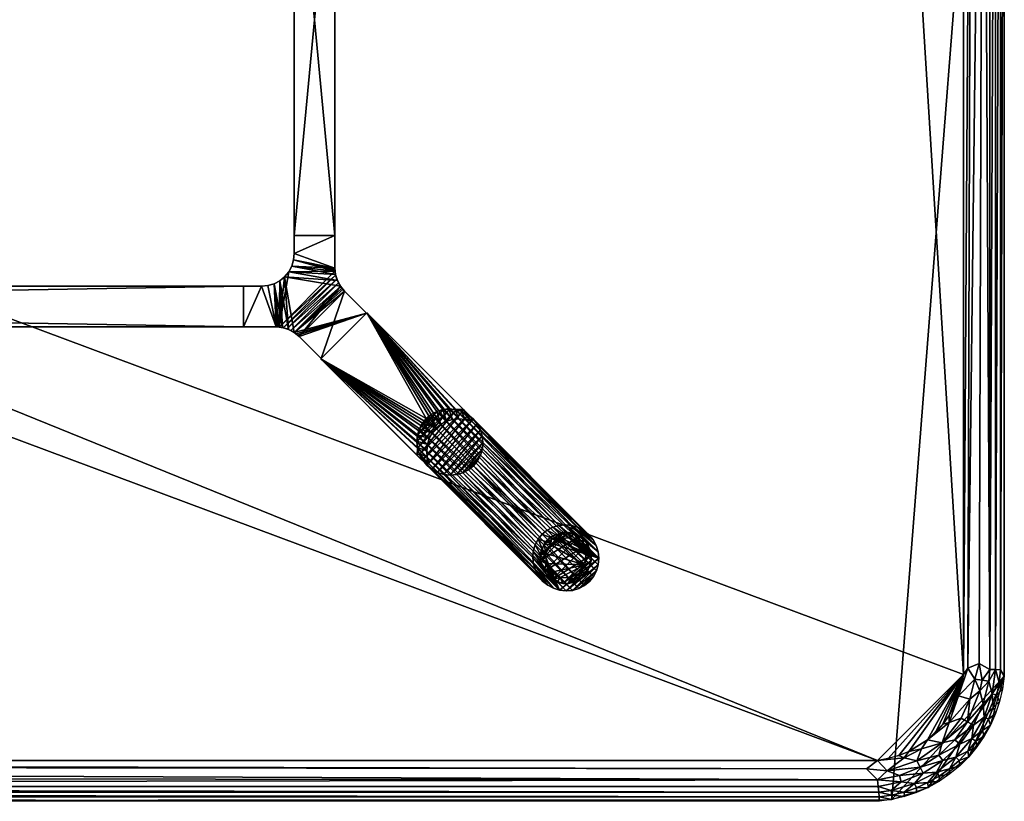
# Model space of a CAD drawing. Header units: inches. Extents: x -1 to 120, y -48 to 1.
# Tile 5 of 6: x 90 to 120, y -48 to -24. Entities that reach past the tile are written whole.
import ezdxf

# ---------------------------------------------------------------- set-up
doc = ezdxf.new("R2010")
doc.units = ezdxf.units.IN
for name, color, linetype in [('AFUTL-3-EDPL', 19, 'Continuous'), ('AFUTL-3-GDPL', 19, 'Continuous'), ('AFUTL-3-HWPT', 4, 'Continuous'), ('AFUTL-3-LGWD', 15, 'Continuous'), ('AFUTL-3-TPWD', 15, 'Continuous')]:
    doc.layers.add(name, color=color, linetype=linetype)

msp = doc.modelspace()

# ---------------------------------------------------------------- meshes
at = {"layer": 'AFUTL-3-EDPL'}
mesh = msp.add_polyface(dxfattribs=at)
corners = [(118.882, -43.916, 41.005), (119.002, -4.23, 41.041), (119.35, -4.059, 41.215), (119.88, -43.964, 41.766), (119.88, -4.034, 41.766), (120, -3.838, 42.047), (118.943, -3.131, 41.092), (119.253, -3.385, 41.215), (119.094, -3.752, 41.092), (119.378, -2.581, 41.556), (119.658, -2.884, 41.766), (119.625, -3.294, 41.556), (119.03, -2.741, 41.215), (119.35, -2.99, 41.371), (119.554, -43.948, 41.371), (119.554, -4.05, 41.371), (119.732, -4.041, 41.556), (119.769, -3.26, 41.766), (118.798, -3.495, 41.005), (118.505, -2.281, 41.092), (119.843, -3.644, 41.766), (119.946, -3.449, 42.047), (118.746, -3.895, 40.976), (118.305, -2.636, 40.976), (118.308, -2.422, 41.005), (119.731, -2.695, 42.047), (119.856, -3.067, 42.047), (118.596, -3.24, 40.976), (119.732, -43.957, 41.556)]
mesh.append_faces([[corners[k] for k in face] for face in [(18, 22, 27)]], dxfattribs={"vtx0": -1})
mesh.append_faces([[corners[k] for k in face] for face in [(6, 18, 19), (14, 2, 15), (13, 15, 7), (10, 25, 17), (8, 2, 1), (17, 26, 20)]], dxfattribs={"vtx0": -1, "vtx1": -1})
mesh.append_faces([[corners[k] for k in face] for face in [(6, 7, 8), (9, 10, 11), (6, 8, 18), (11, 16, 15), (11, 20, 16), (1, 22, 18), (12, 7, 6), (18, 23, 24), (7, 2, 8), (7, 15, 2)]], dxfattribs={"vtx0": -1, "vtx1": -1, "vtx2": -1})
mesh.append_faces([[corners[k] for k in face] for face in [(12, 13, 7), (9, 11, 13), (18, 8, 1)]], dxfattribs={"vtx0": -1, "vtx2": -1})
mesh.append_faces([[corners[k] for k in face] for face in [(20, 21, 4), (27, 23, 18)]], dxfattribs={"vtx1": -1})
mesh.append_faces([[corners[k] for k in face] for face in [(0, 1, 2), (14, 15, 16), (10, 17, 11), (25, 26, 17), (13, 11, 15), (20, 4, 16), (28, 16, 4), (17, 20, 11)]], dxfattribs={"vtx1": -1, "vtx2": -1})
mesh.append_faces([[corners[k] for k in face] for face in [(3, 4, 5), (21, 5, 4), (26, 21, 20)]], dxfattribs={"vtx2": -1})
mesh = msp.add_polyface(dxfattribs=at)
corners = [(119.227, -43.768, 41.14), (119.35, -4.059, 41.215), (119.554, -43.948, 41.371), (119.253, -44.613, 41.215), (118.943, -44.867, 41.092), (119.094, -44.246, 41.092), (119.732, -4.041, 41.556), (119.732, -43.957, 41.556), (119.658, -45.115, 41.766), (119.625, -44.704, 41.556), (119.769, -44.739, 41.766), (118.873, -45.561, 41.215), (119.856, -44.931, 42.047), (119.88, -43.964, 41.766), (120, -3.838, 42.047), (120, -44.16, 42.047), (118.596, -44.758, 40.976), (118.746, -44.104, 40.976), (119.002, -4.23, 41.041), (118.882, -43.916, 41.005), (119.52, -44.308, 41.371), (119.317, -44.278, 41.215), (118.746, -3.895, 40.976), (119.843, -44.354, 41.766), (119.88, -4.034, 41.766), (119.35, -45.008, 41.371), (119.378, -45.417, 41.556), (119.946, -44.549, 42.047), (118.308, -45.577, 41.005)]
mesh.append_faces([[corners[k] for k in face] for face in [(8, 9, 10), (10, 12, 8), (4, 16, 5), (22, 18, 17), (17, 19, 16), (3, 5, 21), (20, 21, 2), (23, 7, 13), (13, 15, 23), (10, 9, 23), (23, 27, 10)]], dxfattribs={"vtx0": -1, "vtx1": -1})
mesh.append_faces([[corners[k] for k in face] for face in [(4, 3, 11), (9, 20, 7), (23, 9, 7), (9, 25, 20), (25, 9, 26), (28, 16, 4), (5, 16, 19), (0, 5, 19), (0, 21, 5), (2, 21, 0)]], dxfattribs={"vtx0": -1, "vtx1": -1, "vtx2": -1})
mesh.append_faces([[corners[k] for k in face] for face in [(3, 4, 5), (2, 6, 7), (13, 14, 15), (17, 18, 19), (20, 3, 21), (7, 24, 13), (23, 15, 27), (19, 1, 0), (11, 3, 25), (7, 20, 2), (10, 27, 12)]], dxfattribs={"vtx0": -1, "vtx2": -1})
mesh.append_faces([[corners[k] for k in face] for face in [(0, 1, 2), (25, 3, 20)]], dxfattribs={"vtx1": -1, "vtx2": -1})
mesh = msp.add_polyface(dxfattribs=at)
corners = [(118.633, -46.25, 41.371), (118.111, -46.747, 41.371), (117.985, -46.587, 41.215), (117.454, -46.391, 41.005), (117.308, -46.754, 41.092), (116.927, -46.662, 41.005), (118.087, -46.2, 41.092), (117.914, -47.107, 41.556), (117.654, -47.427, 41.766), (117.243, -47.452, 41.556), (117.411, -46.955, 41.215), (117.505, -47.137, 41.371), (116.778, -47.209, 41.215), (117.994, -47.231, 41.766), (118.005, -47.382, 42.047), (117.636, -46.111, 40.976), (118.308, -45.577, 41.005), (118.111, -45.636, 40.976), (118.305, -45.362, 40.976), (118.596, -44.758, 40.976), (118.507, -46.64, 41.556), (118.478, -46.116, 41.215), (117.663, -47.573, 42.047), (118.678, -45.448, 41.092), (118.313, -47.004, 41.766), (116.836, -47.405, 41.371), (117.303, -47.731, 42.047), (117.298, -47.59, 41.766), (118.329, -47.16, 42.047), (117.068, -46.468, 40.976)]
mesh.append_faces([[corners[k] for k in face] for face in [(10, 11, 12), (13, 14, 8), (2, 1, 10), (8, 22, 27), (24, 28, 13)]], dxfattribs={"vtx0": -1, "vtx1": -1})
mesh.append_faces([[corners[k] for k in face] for face in [(0, 1, 2), (3, 4, 5), (6, 4, 3), (7, 8, 9), (1, 11, 10), (15, 16, 6), (7, 9, 11), (0, 20, 1), (21, 2, 6), (6, 2, 4), (6, 16, 23), (15, 6, 3), (20, 24, 7), (11, 9, 25), (1, 7, 11), (20, 7, 1), (21, 0, 2)]], dxfattribs={"vtx0": -1, "vtx1": -1, "vtx2": -1})
mesh.append_faces([[corners[k] for k in face] for face in [(3, 29, 15)]], dxfattribs={"vtx0": -1, "vtx2": -1})
mesh.append_faces([[corners[k] for k in face] for face in [(15, 17, 16), (18, 19, 16), (13, 8, 7), (14, 22, 8), (17, 18, 16), (2, 10, 4), (22, 26, 27), (28, 14, 13), (8, 27, 9), (24, 13, 7)]], dxfattribs={"vtx1": -1, "vtx2": -1})
mesh = msp.add_polyface(dxfattribs=at)
corners = [(119.001, -46.07, 41.556), (118.507, -46.64, 41.556), (118.633, -46.25, 41.371), (119.051, -45.663, 41.371), (119.35, -45.008, 41.371), (119.378, -45.417, 41.556), (118.879, -46.464, 41.766), (118.909, -46.631, 42.047), (118.609, -46.747, 41.766), (119.731, -45.303, 42.047), (119.658, -45.115, 41.766), (119.856, -44.931, 42.047), (119.16, -46.329, 42.047), (119.333, -45.826, 41.766), (119.382, -46.005, 42.047), (119.121, -46.156, 41.766), (118.087, -46.2, 41.092), (118.678, -45.448, 41.092), (118.873, -45.561, 41.215), (119.573, -45.663, 42.047), (118.631, -46.909, 42.047), (118.329, -47.16, 42.047), (118.313, -47.004, 41.766), (118.478, -46.116, 41.215), (119.625, -44.704, 41.556), (119.513, -45.478, 41.766), (118.943, -44.867, 41.092), (118.308, -45.577, 41.005)]
mesh.append_faces([[corners[k] for k in face] for face in [(6, 7, 8), (9, 10, 11), (13, 14, 15), (23, 16, 18), (8, 20, 22), (25, 5, 10), (17, 27, 26), (25, 19, 13), (15, 12, 6)]], dxfattribs={"vtx0": -1, "vtx1": -1})
mesh.append_faces([[corners[k] for k in face] for face in [(0, 1, 2), (3, 4, 5), (5, 0, 3), (3, 0, 2), (16, 17, 18), (5, 24, 10), (5, 13, 0), (0, 6, 1), (3, 18, 4), (3, 2, 23)]], dxfattribs={"vtx0": -1, "vtx1": -1, "vtx2": -1})
mesh.append_faces([[corners[k] for k in face] for face in [(12, 7, 6), (19, 14, 13), (20, 21, 22), (6, 8, 1), (13, 15, 0), (23, 18, 3), (8, 22, 1), (25, 10, 9), (17, 26, 18), (7, 20, 8), (14, 12, 15), (9, 19, 25), (25, 13, 5), (15, 6, 0)]], dxfattribs={"vtx1": -1, "vtx2": -1})
mesh = msp.add_polyface(dxfattribs=at)
corners = [(3.872, -47.541, 41.371), (116.145, -47.719, 41.556), (3.855, -47.719, 41.556), (3.936, -46.872, 41.005), (116.109, -47.338, 41.215), (4.232, -47.227, 41.14), (3.222, -47.209, 41.215), (2.415, -46.594, 41.092), (3.285, -46.992, 41.092), (3.515, -47.49, 41.371), (3.553, -47.289, 41.215), (3.596, -47.067, 41.092), (3.841, -47.866, 41.766), (116.16, -48, 42.047), (3.84, -48, 42.047), (3.451, -47.946, 42.047), (3.072, -47.718, 41.766), (3.453, -47.81, 41.766), (2.757, -47.452, 41.556), (3.164, -47.405, 41.371), (3.481, -47.665, 41.556), (3.354, -46.759, 41.005), (2.546, -46.391, 41.005), (116.159, -47.866, 41.766), (3.896, -46.746, 40.976), (3.242, -46.596, 40.976), (115.768, -47.002, 41.041), (3.069, -47.856, 42.047), (2.702, -47.59, 41.766), (2.932, -46.468, 40.976)]
mesh.append_faces([[corners[k] for k in face] for face in [(6, 8, 10), (20, 9, 2), (15, 17, 14), (9, 10, 0), (16, 20, 17), (24, 3, 25), (8, 21, 11), (27, 16, 15), (17, 20, 12), (19, 6, 9), (25, 21, 29)]], dxfattribs={"vtx0": -1, "vtx1": -1})
mesh.append_faces([[corners[k] for k in face] for face in [(5, 11, 3), (18, 19, 20), (11, 21, 3), (8, 22, 21), (16, 18, 20), (5, 10, 11), (0, 10, 5), (25, 3, 21)]], dxfattribs={"vtx0": -1, "vtx1": -1, "vtx2": -1})
mesh.append_faces([[corners[k] for k in face] for face in [(0, 1, 2), (3, 4, 5), (6, 7, 8), (2, 9, 0), (12, 13, 14), (15, 16, 17), (9, 6, 10), (12, 20, 2), (2, 23, 12), (24, 26, 3), (10, 8, 11), (14, 17, 12), (20, 19, 9), (27, 28, 16)]], dxfattribs={"vtx0": -1, "vtx2": -1})
mesh.append_faces([[corners[k] for k in face] for face in [(5, 4, 0)]], dxfattribs={"vtx1": -1, "vtx2": -1})
mesh = msp.add_polyface(dxfattribs=at)
corners = [(3.855, -47.719, 41.556), (116.145, -47.719, 41.556), (116.159, -47.866, 41.766), (3.872, -47.541, 41.371), (116.109, -47.338, 41.215), (116.128, -47.541, 41.371), (117.303, -47.731, 42.047), (116.931, -47.856, 42.047), (116.928, -47.718, 41.766), (116.104, -46.746, 40.976), (115.768, -47.002, 41.041), (3.896, -46.746, 40.976), (117.308, -46.754, 41.092), (116.404, -47.067, 41.092), (116.927, -46.662, 41.005), (116.547, -47.81, 41.766), (116.836, -47.405, 41.371), (117.243, -47.452, 41.556), (116.519, -47.665, 41.556), (116.549, -47.946, 42.047), (3.936, -46.872, 41.005), (117.411, -46.955, 41.215), (116.778, -47.209, 41.215), (117.298, -47.59, 41.766), (117.505, -47.137, 41.371), (116.16, -48, 42.047), (3.841, -47.866, 41.766), (117.068, -46.468, 40.976), (117.454, -46.391, 41.005), (116.758, -46.596, 40.976)]
mesh.append_faces([[corners[k] for k in face] for face in [(3, 4, 5), (9, 10, 11), (15, 19, 2), (23, 6, 8), (13, 4, 10), (18, 15, 1), (8, 7, 15)]], dxfattribs={"vtx0": -1, "vtx1": -1})
mesh.append_faces([[corners[k] for k in face] for face in [(12, 13, 14), (16, 5, 4), (17, 18, 16), (14, 13, 9), (12, 21, 13), (24, 16, 22), (17, 8, 18), (22, 4, 13), (22, 16, 4), (16, 18, 5), (14, 27, 28)]], dxfattribs={"vtx0": -1, "vtx1": -1, "vtx2": -1})
mesh.append_faces([[corners[k] for k in face] for face in [(9, 13, 10), (14, 29, 27)]], dxfattribs={"vtx0": -1, "vtx2": -1})
mesh.append_faces([[corners[k] for k in face] for face in [(0, 1, 2), (6, 7, 8), (15, 2, 1), (20, 10, 4), (21, 22, 13), (23, 8, 17), (19, 25, 2), (26, 2, 25), (3, 5, 1), (7, 19, 15), (18, 1, 5), (8, 15, 18), (9, 29, 14)]], dxfattribs={"vtx1": -1, "vtx2": -1})
at = {"layer": 'AFUTL-3-GDPL'}
mesh = msp.add_polyface(dxfattribs=at)
corners = [(106.615, -41.309), (105.86, -40.108), (107.115, -40.738, 0.531), (106.945, -39.86), (106.315, -39.938, 0.531), (107.193, -40.945), (106.085, -40.968, 0.531), (105.744, -40.615), (106.91, -40.033, 0.531), (106.108, -41.193), (107.309, -40.438), (106.438, -39.744), (105.917, -40.39, 0.531), (106.663, -41.136, 0.531), (106.108, -39.86, 0.177), (107.083, -39.97, 0.177), (105.86, -40.945, 0.177), (107.193, -40.945, 0.177), (106.945, -41.193, 0.177), (106.108, -41.193, 0.177), (105.783, -40.266, 0.177), (106.787, -39.783, 0.177), (107.309, -40.615, 0.177), (106.615, -41.309, 0.177), (107.27, -40.266, 0.177), (105.744, -40.615, 0.177), (106.438, -39.744, 0.177), (107.144, -40.429, 0.531), (106.624, -39.909, 0.531), (105.926, -40.701, 0.531), (105.86, -40.945), (106.108, -39.86), (106.945, -41.193), (107.193, -40.108), (106.352, -41.127, 0.531), (106.94, -40.995, 0.531), (106.058, -40.113, 0.531), (107.02, -40.143, 0.531), (105.97, -39.97, 0.177), (106.266, -41.27, 0.177), (106.438, -41.309), (107.309, -40.615), (105.744, -40.438), (106.615, -39.744), (107.309, -40.438, 0.177), (106.438, -41.309, 0.177), (105.86, -40.108, 0.177), (107.193, -40.108, 0.177), (106.787, -41.27, 0.177), (105.744, -40.438, 0.177), (106.945, -39.86, 0.177), (107.083, -41.083, 0.177)]
mesh.append_faces([[corners[k] for k in face] for face in [(26, 14, 4), (18, 51, 35), (16, 19, 6), (20, 49, 12), (39, 45, 34), (21, 26, 28), (38, 46, 36), (3, 43, 21), (24, 33, 47), (25, 16, 29), (18, 32, 51), (0, 32, 48), (23, 48, 13), (9, 40, 39), (1, 42, 20), (38, 1, 46), (15, 3, 50), (17, 22, 2), (23, 0, 48), (39, 40, 45), (10, 33, 24), (20, 42, 49), (21, 43, 26), (28, 26, 4), (29, 16, 6), (31, 1, 38), (32, 5, 51), (33, 3, 15), (14, 31, 38), (19, 9, 39), (43, 11, 26), (44, 24, 27), (44, 10, 24), (46, 1, 20), (47, 33, 15), (48, 32, 18), (50, 3, 21), (51, 5, 17)]])
mesh.append_faces([[corners[k] for k in face] for face in [(8, 21, 28), (12, 25, 29), (13, 18, 35), (22, 10, 44), (35, 17, 2), (2, 13, 35), (45, 0, 23), (49, 7, 25)]], dxfattribs={"vtx0": -1})
mesh.append_faces([[corners[k] for k in face] for face in [(10, 9, 33), (7, 3, 30), (1, 11, 42), (37, 28, 27), (5, 0, 41), (27, 4, 2), (30, 33, 9), (37, 15, 8), (41, 40, 10), (42, 43, 7)]], dxfattribs={"vtx0": -1, "vtx1": -1})
mesh.append_faces([[corners[k] for k in face] for face in [(2, 12, 29), (2, 36, 12), (2, 34, 13), (2, 6, 34)]], dxfattribs={"vtx0": -1, "vtx2": -1})
mesh.append_faces([[corners[k] for k in face] for face in [(34, 45, 13), (27, 24, 37), (36, 46, 12), (16, 30, 19), (17, 5, 22), (25, 7, 16), (26, 11, 14), (2, 22, 27), (31, 11, 1), (32, 0, 5), (6, 19, 34), (4, 14, 36), (8, 28, 37), (40, 0, 45), (41, 10, 22), (42, 7, 49), (47, 15, 37), (48, 18, 13), (49, 25, 12), (50, 21, 8), (51, 17, 35)]], dxfattribs={"vtx1": -1})
mesh.append_faces([[corners[k] for k in face] for face in [(40, 9, 10), (43, 3, 7), (28, 4, 27), (29, 6, 2), (3, 33, 30), (4, 36, 2), (0, 40, 41), (11, 43, 42)]], dxfattribs={"vtx1": -1, "vtx2": -1})
mesh.append_faces([[corners[k] for k in face] for face in [(24, 47, 37), (22, 44, 27), (11, 31, 14), (7, 30, 16), (5, 41, 22), (15, 50, 8), (30, 9, 19), (14, 38, 36), (19, 39, 34), (45, 23, 13), (46, 20, 12)]], dxfattribs={"vtx2": -1})
at = {"layer": 'AFUTL-3-HWPT'}
mesh = msp.add_polyface(dxfattribs=at)
corners = [(98.183, -17.375, 38.976), (99.433, -17.375, 38.976), (99.433, -30.625, 38.976), (98.183, -30.625, 38.976), (99.433, -17.375, 40.976), (99.433, -30.625, 40.976), (98.183, -30.625, 40.976), (98.183, -17.375, 40.976)]
mesh.append_faces([[corners[k] for k in face] for face in [(3, 1, 2), (1, 5, 2), (6, 2, 5), (3, 7, 0), (5, 7, 6), (0, 4, 1)]], dxfattribs={"vtx0": -1})
mesh.append_faces([[corners[k] for k in face] for face in [(0, 1, 3), (4, 5, 1), (3, 2, 6), (6, 7, 3), (4, 7, 5), (7, 4, 0)]], dxfattribs={"vtx1": -1})
mesh = msp.add_polyface(dxfattribs=at)
corners = [(99.015, -34.407, 39.008), (99.015, -34.407, 40.976), (98.334, -33.726, 40.976), (98.334, -33.726, 38.986), (100.407, -33.015, 40.976), (100.407, -33.015, 39.008), (99.726, -32.334, 38.986), (99.726, -32.334, 40.976), (96.625, -33.433, 40.976), (96.625, -33.433, 38.976), (97.627, -33.433, 38.976), (97.627, -33.433, 40.976), (96.625, -32.183, 40.976), (96.625, -32.183, 38.976), (98.182, -33.601, 40.976), (98.009, -33.509, 40.976), (97.822, -33.452, 40.976), (97.657, -33.433, 38.976), (97.688, -33.435, 38.976), (97.719, -33.437, 38.976), (97.841, -33.456, 38.977), (97.962, -33.491, 38.977), (98.079, -33.541, 38.979), (98.187, -33.605, 38.981), (98.239, -33.642, 38.983), (98.288, -33.682, 38.984), (99.433, -31.627, 40.976), (99.452, -31.822, 40.976), (99.509, -32.009, 40.976), (99.601, -32.182, 40.976), (99.682, -32.288, 38.984), (99.642, -32.239, 38.983), (99.605, -32.187, 38.981), (99.541, -32.079, 38.979), (99.491, -31.962, 38.977), (99.456, -31.841, 38.977), (99.437, -31.719, 38.976), (99.435, -31.688, 38.976), (99.433, -31.657, 38.976), (99.433, -31.627, 38.976), (97.183, -32.183, 40.976), (97.183, -32.183, 38.976), (99.433, -30.625, 40.976), (98.183, -30.625, 40.976), (98.183, -31.183, 40.976), (98.164, -31.378, 40.976), (98.107, -31.566, 40.976), (98.014, -31.738, 40.976), (97.89, -31.89, 40.976), (97.738, -32.014, 40.976), (97.566, -32.107, 40.976), (97.378, -32.164, 40.976), (99.433, -30.625, 38.976), (98.183, -31.183, 38.976), (98.164, -31.378, 38.976), (98.107, -31.566, 38.976), (98.014, -31.738, 38.976), (97.89, -31.89, 38.976), (97.738, -32.014, 38.976), (97.566, -32.107, 38.976), (97.378, -32.164, 38.976), (98.183, -30.625, 38.976)]
mesh.append_faces([[corners[k] for k in face] for face in [(1, 5, 4), (9, 12, 13), (44, 42, 43), (60, 40, 51), (59, 51, 50), (58, 50, 49), (57, 49, 48), (56, 48, 47), (55, 47, 46), (54, 46, 45), (53, 43, 61), (41, 9, 13), (42, 61, 43)]], dxfattribs={"vtx0": -1})
mesh.append_faces([[corners[k] for k in face] for face in [(0, 2, 3), (8, 10, 11), (14, 24, 2), (15, 22, 14), (22, 15, 21), (21, 16, 20), (20, 16, 19), (19, 11, 18), (18, 11, 17), (17, 11, 10), (27, 36, 26), (28, 34, 27), (34, 28, 33), (33, 29, 32), (32, 29, 31), (31, 7, 30), (30, 7, 6), (13, 40, 41), (1, 7, 2), (2, 29, 14), (14, 48, 15), (15, 49, 16), (16, 50, 11), (48, 28, 47), (47, 27, 46), (46, 26, 45), (45, 26, 44), (52, 26, 39), (41, 40, 60), (32, 22, 33), (33, 21, 34), (34, 20, 35), (35, 19, 36), (18, 59, 19), (59, 10, 60), (60, 10, 41), (53, 39, 54), (5, 23, 6), (6, 23, 30), (30, 23, 31), (31, 23, 32)]], dxfattribs={"vtx0": -1, "vtx1": -1})
mesh.append_faces([[corners[k] for k in face] for face in [(14, 29, 48), (19, 56, 36)]], dxfattribs={"vtx0": -1, "vtx1": -1, "vtx2": -1})
mesh.append_faces([[corners[k] for k in face] for face in [(7, 5, 6), (2, 24, 25), (2, 25, 3), (14, 22, 23), (14, 23, 24), (21, 15, 16), (19, 16, 11), (26, 36, 37), (26, 37, 38), (27, 34, 35), (27, 35, 36), (33, 28, 29), (31, 29, 7), (2, 7, 29), (15, 48, 49), (16, 49, 50), (11, 50, 51), (11, 51, 40), (47, 28, 27), (46, 27, 26), (44, 26, 42), (40, 8, 11), (53, 45, 44), (33, 22, 21), (34, 21, 20), (35, 20, 19), (19, 59, 58), (19, 58, 57), (59, 17, 10), (41, 10, 9), (36, 56, 55), (36, 55, 54), (54, 39, 38), (54, 38, 37), (53, 52, 39), (5, 3, 25), (5, 25, 24)]], dxfattribs={"vtx0": -1, "vtx2": -1})
mesh.append_faces([[corners[k] for k in face] for face in [(1, 2, 0), (4, 5, 7), (9, 10, 8), (0, 5, 1), (8, 12, 9), (12, 40, 13), (12, 8, 40), (42, 26, 52), (60, 51, 59), (59, 50, 58), (58, 49, 57), (57, 48, 56), (56, 47, 55), (55, 46, 54), (54, 45, 53), (61, 52, 53), (0, 3, 5), (52, 61, 42)]], dxfattribs={"vtx1": -1})
mesh.append_faces([[corners[k] for k in face] for face in [(38, 39, 26), (29, 28, 48), (44, 43, 53), (23, 22, 32), (18, 17, 59), (57, 56, 19), (37, 36, 54), (24, 23, 5)]], dxfattribs={"vtx1": -1, "vtx2": -1})
mesh.append_faces([[corners[k] for k in face] for face in [(1, 4, 7)]], dxfattribs={"vtx2": -1})
mesh = msp.add_polyface(dxfattribs=at)
corners = [(23.375, -33.433, 38.976), (23.375, -32.183, 38.976), (96.625, -32.183, 38.976), (96.625, -33.433, 38.976), (23.375, -32.183, 40.976), (96.625, -32.183, 40.976), (96.625, -33.433, 40.976), (23.375, -33.433, 40.976)]
mesh.append_faces([[corners[k] for k in face] for face in [(3, 1, 2), (5, 1, 4), (2, 6, 3), (7, 3, 6), (7, 5, 4), (0, 4, 1)]], dxfattribs={"vtx0": -1})
mesh.append_faces([[corners[k] for k in face] for face in [(0, 1, 3), (2, 1, 5), (5, 6, 2), (0, 3, 7), (6, 5, 7), (7, 4, 0)]], dxfattribs={"vtx1": -1})
mesh = msp.add_polyface(dxfattribs=at)
corners = [(100.418, -33.004, 40.976), (99.004, -34.418, 40.976), (101.966, -37.38, 40.976), (102.025, -37.321, 40.976), (101.971, -37.133, 40.976), (101.953, -36.939, 40.976), (101.973, -36.746, 40.976), (102.03, -36.561, 40.976), (102.121, -36.391, 40.976), (102.243, -36.243, 40.976), (102.391, -36.121, 40.976), (102.561, -36.03, 40.976), (102.746, -35.973, 40.976), (102.939, -35.953, 40.976), (103.133, -35.971, 40.976), (103.321, -36.025, 40.976), (103.38, -35.966, 40.976), (99.004, -34.418, 38.976), (102.266, -37.681, 38.976), (103.681, -36.266, 38.976), (100.418, -33.004, 38.976), (102.325, -37.622, 38.976), (103.622, -36.325, 38.976), (103.434, -36.271, 38.976), (103.24, -36.254, 38.976), (103.047, -36.274, 38.976), (102.862, -36.33, 38.976), (102.692, -36.421, 38.976), (102.543, -36.543, 38.976), (102.421, -36.692, 38.976), (102.33, -36.862, 38.976), (102.274, -37.047, 38.976), (102.254, -37.24, 38.976), (102.271, -37.434, 38.976)]
mesh.append_faces([[corners[k] for k in face] for face in [(17, 2, 1), (16, 20, 0), (3, 18, 21), (16, 22, 19), (23, 19, 22), (3, 33, 4), (4, 32, 5), (5, 31, 6), (6, 30, 7), (7, 29, 8), (8, 28, 9), (10, 28, 27), (11, 27, 26), (12, 26, 25), (13, 25, 24), (14, 24, 23), (15, 23, 22), (1, 20, 17)]], dxfattribs={"vtx0": -1})
mesh.append_faces([[corners[k] for k in face] for face in [(1, 9, 0), (2, 4, 1), (33, 17, 32), (32, 17, 31), (31, 17, 30), (30, 17, 29), (29, 17, 28), (28, 20, 27), (27, 20, 26), (26, 20, 25), (25, 20, 24), (24, 20, 23)]], dxfattribs={"vtx0": -1, "vtx1": -1})
mesh.append_faces([[corners[k] for k in face] for face in [(0, 9, 10), (0, 10, 11), (1, 4, 5), (1, 5, 6), (1, 7, 8), (1, 8, 9), (0, 12, 13), (0, 13, 14), (14, 16, 0), (33, 18, 17), (28, 17, 20), (23, 20, 19)]], dxfattribs={"vtx0": -1, "vtx2": -1})
mesh.append_faces([[corners[k] for k in face] for face in [(15, 16, 14), (18, 2, 17), (19, 20, 16), (2, 18, 3), (15, 22, 16), (21, 18, 33), (21, 33, 3), (9, 28, 10), (10, 27, 11), (11, 26, 12), (12, 25, 13), (13, 24, 14), (14, 23, 15), (0, 20, 1)]], dxfattribs={"vtx1": -1})
mesh.append_faces([[corners[k] for k in face] for face in [(6, 7, 1), (11, 12, 0)]], dxfattribs={"vtx1": -1, "vtx2": -1})
mesh.append_faces([[corners[k] for k in face] for face in [(2, 3, 4), (4, 33, 32), (5, 32, 31), (6, 31, 30), (7, 30, 29), (8, 29, 28)]], dxfattribs={"vtx2": -1})
at = {"layer": 'AFUTL-3-LGWD'}
mesh = msp.add_polyface(dxfattribs=at)
corners = [(105.801, -39.801, 0.098), (105.953, -39.676, 0.098), (106.128, -39.584, 0.098), (106.317, -39.529, 0.098), (106.515, -39.511, 0.098), (106.714, -39.533, 0.098), (106.905, -39.593, 0.098), (107.081, -39.689, 0.098), (107.236, -39.817, 0.098), (107.364, -39.972, 0.098), (107.46, -40.148, 0.098), (107.52, -40.339, 0.098), (107.542, -40.538, 0.098), (107.524, -40.736, 0.098), (107.469, -40.925, 0.098), (107.377, -41.1, 0.098), (107.252, -41.252, 0.098), (107.1, -41.377, 0.098), (106.925, -41.469, 0.098), (106.736, -41.524, 0.098), (106.538, -41.542, 0.098), (106.339, -41.52, 0.098), (106.148, -41.46, 0.098), (105.972, -41.364, 0.098), (105.817, -41.236, 0.098), (105.689, -41.081, 0.098), (105.593, -40.905, 0.098), (105.533, -40.714, 0.098), (105.511, -40.515, 0.098), (105.529, -40.317, 0.098), (105.584, -40.128, 0.098), (105.676, -39.953, 0.098), (103.695, -37.695, 40.972), (103.819, -37.542, 40.972), (103.911, -37.368, 40.972), (103.967, -37.178, 40.972), (103.984, -36.98, 40.972), (103.963, -36.782, 40.972), (103.903, -36.591, 40.972), (103.807, -36.414, 40.972), (103.679, -36.259, 40.972), (103.524, -36.131, 40.972), (103.347, -36.035, 40.972), (103.156, -35.976, 40.972), (102.958, -35.954, 40.972), (102.76, -35.971, 40.972), (102.57, -36.027, 40.972), (102.396, -36.119, 40.972), (102.243, -36.243, 40.972), (102.119, -36.396, 40.972), (102.027, -36.57, 40.972), (101.971, -36.76, 40.972), (101.954, -36.958, 40.972), (101.976, -37.156, 40.972), (102.035, -37.347, 40.972), (102.131, -37.524, 40.972), (102.259, -37.679, 40.972), (102.414, -37.807, 40.972), (102.591, -37.903, 40.972), (102.782, -37.963, 40.972), (102.98, -37.984, 40.972), (103.178, -37.967, 40.972), (103.368, -37.911, 40.972), (103.542, -37.819, 40.972)]
mesh.append_faces([[corners[k] for k in face] for face in [(45, 2, 46), (43, 4, 44), (41, 6, 42), (39, 8, 40), (37, 10, 38), (35, 12, 36), (33, 14, 34), (33, 63, 32)]], dxfattribs={"vtx0": -1})
mesh.append_faces([[corners[k] for k in face] for face in [(0, 47, 1), (46, 1, 47), (44, 3, 45), (42, 5, 43), (40, 7, 41), (38, 9, 39), (36, 11, 37), (34, 13, 35), (32, 15, 33), (63, 17, 32), (61, 19, 62), (59, 21, 60), (57, 23, 58), (55, 25, 56), (53, 27, 54), (51, 29, 52), (49, 31, 50), (34, 63, 33), (35, 62, 34), (36, 61, 35), (37, 60, 36), (38, 59, 37), (39, 58, 38), (40, 57, 39), (41, 56, 40), (42, 55, 41), (43, 54, 42), (44, 53, 43), (45, 52, 44), (46, 51, 45), (47, 50, 46), (22, 27, 21), (23, 26, 22), (13, 20, 12), (14, 19, 13), (15, 18, 14), (12, 4, 11), (5, 11, 4), (6, 10, 5), (7, 9, 6)]], dxfattribs={"vtx0": -1, "vtx1": -1})
mesh.append_faces([[corners[k] for k in face] for face in [(21, 31, 12)]], dxfattribs={"vtx0": -1, "vtx1": -1, "vtx2": -1})
mesh.append_faces([[corners[k] for k in face] for face in [(12, 0, 1), (21, 28, 29), (12, 20, 21), (12, 1, 2)]], dxfattribs={"vtx0": -1, "vtx2": -1})
mesh.append_faces([[corners[k] for k in face] for face in [(48, 47, 0), (2, 1, 46), (4, 3, 44), (6, 5, 42), (8, 7, 40), (10, 9, 38), (12, 11, 36), (14, 13, 34), (16, 15, 32), (62, 18, 63), (60, 20, 61), (58, 22, 59), (56, 24, 57), (54, 26, 55), (52, 28, 53), (50, 30, 51), (48, 49, 47), (24, 25, 23), (16, 17, 15), (8, 9, 7)]], dxfattribs={"vtx1": -1})
mesh.append_faces([[corners[k] for k in face] for face in [(3, 2, 45), (5, 4, 43), (7, 6, 41), (9, 8, 39), (11, 10, 37), (13, 12, 35), (15, 14, 33), (18, 17, 63), (20, 19, 61), (22, 21, 59), (24, 23, 57), (26, 25, 55), (28, 27, 53), (30, 29, 51), (0, 31, 49), (62, 63, 34), (61, 62, 35), (60, 61, 36), (59, 60, 37), (58, 59, 38), (57, 58, 39), (56, 57, 40), (55, 56, 41), (54, 55, 42), (53, 54, 43), (52, 53, 44), (51, 52, 45), (50, 51, 46), (49, 50, 47), (31, 0, 12), (30, 31, 21), (29, 30, 21), (27, 28, 21), (26, 27, 22), (25, 26, 23), (19, 20, 13), (18, 19, 14), (17, 18, 15), (3, 4, 12), (2, 3, 12), (10, 11, 5), (9, 10, 6)]], dxfattribs={"vtx1": -1, "vtx2": -1})
mesh.append_faces([[corners[k] for k in face] for face in [(49, 48, 0), (17, 16, 32), (19, 18, 62), (21, 20, 60), (23, 22, 58), (25, 24, 56), (27, 26, 54), (29, 28, 52), (31, 30, 50)]], dxfattribs={"vtx2": -1})
at = {"layer": 'AFUTL-3-TPWD'}
mesh = msp.add_polyface(dxfattribs=at)
corners = [(3.84, 0.002, 42.047), (3.84, -48, 42.047), (120, -44.16, 42.047), (3.896, -46.746, 40.976), (3.896, -1.253, 40.976), (118.746, -44.104, 40.976), (116.549, -0.052, 42.047), (116.549, -47.946, 42.047), (118.746, -3.895, 40.976), (0.054, -3.449, 42.047), (0.054, -44.549, 42.047), (120, -3.838, 42.047), (117.887, -2.111, 40.976), (2.113, -2.111, 40.976), (117.887, -45.887, 40.976), (2.113, -45.887, 40.976), (116.104, -1.253, 40.976), (1.254, -3.895, 40.976), (116.104, -46.746, 40.976), (1.254, -44.104, 40.976), (119.573, -2.336, 42.047), (2.337, -0.426, 42.047), (119.573, -45.663, 42.047), (2.337, -47.573, 42.047), (118.468, -45.068, 40.976), (117.068, -1.531, 40.976), (2.932, -46.468, 40.976), (1.532, -2.93, 40.976), (118.468, -2.93, 40.976), (1.532, -45.068, 40.976), (2.932, -1.531, 40.976), (117.068, -46.468, 40.976), (0.427, -45.663, 42.047), (117.663, -47.573, 42.047), (117.663, -0.426, 42.047), (0.427, -2.336, 42.047), (118.631, -1.089, 42.047), (1.369, -46.909, 42.047), (1.091, -1.367, 42.047), (118.909, -46.631, 42.047), (1.311, -44.435, 40.976), (3.565, -1.309, 40.976), (116.435, -46.689, 40.976), (118.689, -3.563, 40.976), (3.565, -46.689, 40.976), (1.311, -3.563, 40.976), (116.435, -1.309, 40.976), (118.689, -44.435, 40.976), (1.404, -44.758, 40.976), (3.242, -1.402, 40.976), (116.758, -46.596, 40.976), (118.596, -3.24, 40.976), (1.404, -3.24, 40.976), (116.758, -1.402, 40.976), (118.596, -44.758, 40.976), (3.242, -46.596, 40.976), (118.111, -45.636, 40.976), (1.889, -2.362, 40.976), (2.364, -46.111, 40.976), (117.636, -1.887, 40.976), (117.636, -46.111, 40.976), (1.889, -45.636, 40.976), (118.111, -2.362, 40.976), (2.364, -1.887, 40.976), (117.362, -1.693, 40.976), (118.305, -45.362, 40.976)]
mesh.append_faces([[corners[k] for k in face] for face in [(38, 0, 21), (1, 37, 23), (2, 39, 22), (4, 49, 41), (55, 3, 44)]], dxfattribs={"vtx0": -1})
mesh.append_faces([[corners[k] for k in face] for face in [(10, 0, 9), (11, 7, 2), (5, 16, 8), (17, 3, 19), (48, 3, 29), (58, 3, 26), (29, 3, 61), (9, 0, 35), (35, 0, 38), (19, 3, 40), (26, 3, 55), (40, 3, 48), (15, 3, 58), (61, 3, 15)]], dxfattribs={"vtx0": -1, "vtx1": -1})
mesh.append_faces([[corners[k] for k in face] for face in [(11, 6, 1), (1, 6, 10), (4, 18, 17), (5, 18, 4)]], dxfattribs={"vtx0": -1, "vtx1": -1, "vtx2": -1})
mesh.append_faces([[corners[k] for k in face] for face in [(17, 18, 3), (10, 6, 0), (11, 1, 7), (5, 4, 16), (8, 53, 25), (2, 33, 39), (8, 25, 64), (4, 27, 57), (8, 62, 28), (5, 60, 31), (1, 10, 32), (2, 7, 33), (11, 34, 6), (4, 30, 49), (5, 42, 18), (8, 28, 51), (4, 17, 45), (8, 16, 46), (5, 54, 24), (5, 50, 42), (4, 45, 52), (5, 56, 14), (8, 59, 12), (8, 12, 62), (4, 13, 63), (5, 65, 56)]], dxfattribs={"vtx0": -1, "vtx2": -1})
mesh.append_faces([[corners[k] for k in face] for face in [(52, 27, 4), (31, 50, 5), (32, 37, 1), (24, 65, 5), (63, 30, 4), (36, 34, 11), (46, 53, 8), (57, 13, 4), (14, 60, 5), (64, 59, 8)]], dxfattribs={"vtx1": -1, "vtx2": -1})
mesh.append_faces([[corners[k] for k in face] for face in [(11, 20, 36), (51, 43, 8), (5, 47, 54)]], dxfattribs={"vtx2": -1})

doc.saveas('drawing.dxf')
